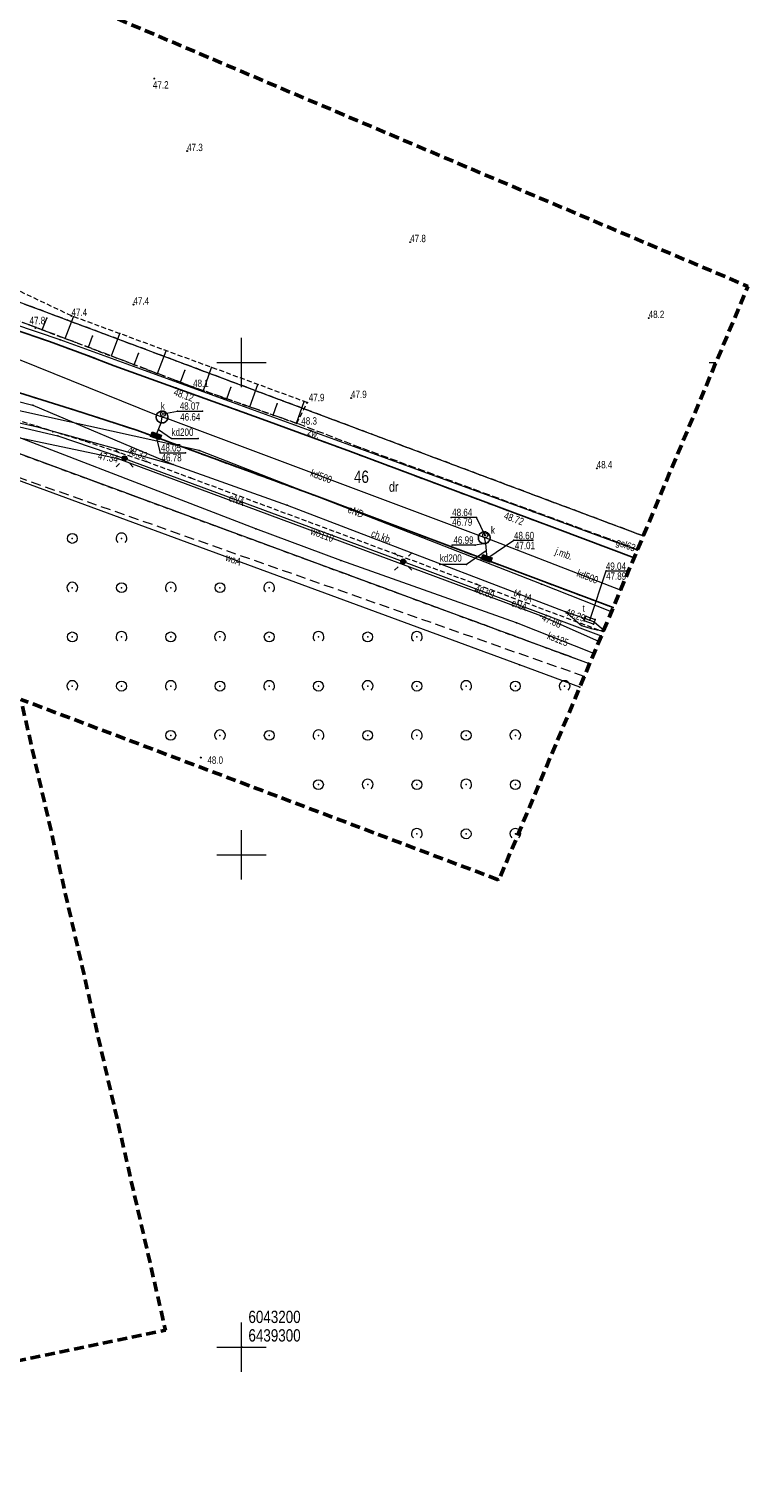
# Model space of a CAD drawing. Header units: metres. Extents: x 6439167 to 6439358, y 6043186 to 6043452.
# Tile 8 of 12: x 6439278 to 6439351, y 6043186 to 6043334. Entities that reach past the tile are written whole.
import ezdxf
from ezdxf.enums import TextEntityAlignment as Align

# ---------------------------------------------------------------- set-up
doc = ezdxf.new("R2010")
doc.units = ezdxf.units.M
for name, pattern in [('L_0_03', [1, 0.5, -0.5]), ('L_0_04', [1.5, 1, -0.5]), ('L_0_06', [2, 1.5, -0.5]), ('L_0_52', [1, 0.75, -0.25]), ('L_0_5A', [0.75, 0.5, -0.25])]:
    doc.linetypes.add(name, pattern=pattern)
doc.layers.get('0').update_dxf_attribs({"linetype": 'CONTINUOUS', "lineweight": 18})
for name, color, linetype, lineweight, true_color in [('211_Nr_dzialki', 7, 'CONTINUOUS', 18, 0x008000), ('217_Granica_konturu_klasyfikcyjnego', 7, 'L_0_06', 18, 0x008000), ('218_Granica_uzytku', 7, 'L_0_03', 18, 0x008000), ('kratka_sciekowa', 7, 'CONTINUOUS', 18, 0x803300), ('przewod_gazowy', 7, 'CONTINUOUS', 18, 0xbfbf00), ('przewod_gazowy_Atr1', 7, 'CONTINUOUS', 18, 0xbfbf00), ('przewod_kanalizacyjny', 7, 'CONTINUOUS', 18, 0x803300), ('przewod_kanalizacyjny_Atr1', 7, 'CONTINUOUS', 18, 0x803300), ('przewod_telekomunikacyjny_podziemny', 7, 'CONTINUOUS', 18, 0xff9100), ('telekomunikacyjne_urzadzenie_techniczne', 7, 'CONTINUOUS', 18, 0xff9100)]:
    doc.layers.add(name, color=color, linetype=linetype, lineweight=lineweight, true_color=true_color)
for name, color, linetype, lineweight in [('219_Linia_granicy', 7, 'CONTINUOUS', 18), ('AAA___MAPA_OPIS', 7, 'CONTINUOUS', 18), ('chodnik', 7, 'CONTINUOUS', 18), ('chodnik_Atr17', 7, 'CONTINUOUS', 18), ('jezdnia', 7, 'CONTINUOUS', 18), ('jezdnia_Atr17', 7, 'CONTINUOUS', 18), ('komora_podziemna', 7, 'CONTINUOUS', 18), ('KR_ObiektKarto', 7, 'CONTINUOUS', 18), ('kraweznik', 7, 'CONTINUOUS', 18), ('latarnia', 7, 'CONTINUOUS', 18), ('nOT_ZagospodarowanieTerenu', 7, 'CONTINUOUS', 18), ('obszar_utwardzony', 7, 'CONTINUOUS', 18), ('obszar_utwardzony_Atr17', 7, 'CONTINUOUS', 18), ('pikieta_naturalna', 7, 'CONTINUOUS', 18), ('pikieta_naturalna_Atr2', 7, 'CONTINUOUS', 18), ('pikieta_sztuczna', 7, 'CONTINUOUS', 18), ('pikieta_sztuczna_Atr2', 7, 'CONTINUOUS', 18), ('przewod_elektroenergetyczny_podziemny', 7, 'CONTINUOUS', 18), ('przewod_elektroenergetyczny_podziemny_Atr1', 7, 'CONTINUOUS', 18), ('przewod_telekomunikacyjny_podziemny_Atr1', 7, 'CONTINUOUS', 18), ('przewod_wodociagowy', 7, 'CONTINUOUS', 18), ('przewod_wodociagowy_Atr1', 7, 'CONTINUOUS', 18), ('rzedna', 7, 'CONTINUOUS', 18), ('rzedna_Atr2', 7, 'CONTINUOUS', 18), ('rzedna_Atr3', 7, 'CONTINUOUS', 18), ('skarpa_nieumocniona', 7, 'CONTINUOUS', 18), ('telekomunikacyjne_urzadzenie_techniczne_Atr17', 7, 'CONTINUOUS', 18), ('wlaz_do_komory_lub_kanalu___okragly', 7, 'CONTINUOUS', 18), ('wlaz_do_komory_lub_kanalu___okragly_Atr17', 7, 'CONTINUOUS', 18), ('Zakres', 7, 'L_0_04', 50)]:
    doc.layers.add(name, color=color, linetype=linetype, lineweight=lineweight)
doc.styles.add('Arial', font='Arial.ttf')
doc.styles.add('Arial CE', font='Arial CE.ttf')

# ---------------------------------------------------------------- blocks, each defined once
blk = doc.blocks.new('SUKK')
at = {"linetype": 'Continuous', "lineweight": 18}
blk.add_hatch(color=7, dxfattribs=at).paths.add_polyline_path([(1, 0.5), (1, -0.5), (-1, -0.5), (-1, 0.5)])
at = {"color": 0, "linetype": 'Continuous', "lineweight": 18, "flags": 128}
blk.add_lwpolyline([(1, 0.5), (1, -0.5), (-1, -0.5), (-1, 0.5), (1, 0.5)], close=True, dxfattribs=at)
for points in [[(-0.3, 0.5), (-0.3, -0.5)], [(0.3, 0.5), (0.3, -0.5)]]:
    blk.add_lwpolyline(points, dxfattribs=at)
blk = doc.blocks.new('OTZZ_2')
at = {"color": 0, "linetype": 'Continuous', "lineweight": 18}
blk.add_circle((0, 0), 1, dxfattribs=at)
blk = doc.blocks.new('OTZK_1')
at = {"color": 0, "linetype": 'Continuous', "lineweight": 18}
blk.add_arc((0, 0), 1.1, 311.1859, 228.8141, dxfattribs=at)
blk = doc.blocks.new('SUEO')
at = {"linetype": 'Continuous', "lineweight": 18}
blk.add_hatch(color=7, dxfattribs=at).paths.add_polyline_path([(0, -0.5, 1), (0, 0.5, 1)])
at = {"color": 0, "linetype": 'Continuous', "lineweight": 18, "flags": 128}
for points in [[(-1.06, 1.06), (-1.76, 1.76)], [(1.76, 1.76), (1.06, 1.06)], [(-1.74, -1.74), (-1.06, -1.06)], [(1.06, -1.06), (1.76, -1.76)]]:
    blk.add_lwpolyline(points, dxfattribs=at)
at = {"color": 0, "linetype": 'Continuous', "lineweight": 18}
blk.add_circle((0, 0), 0.5, dxfattribs=at)

msp = doc.modelspace()

# ---------------------------------------------------------------- hatches: boundary and pattern name
at = {"layer": 'pikieta_naturalna', "linetype": 'Continuous', "lineweight": 18}
for points in [[(6439291.14, 6043328.79, 1), (6439291.14, 6043328.88, 1)], [(6439294.47, 6043321.44, 1), (6439294.47, 6043321.53, 1)], [(6439317.13, 6043312.19, 1), (6439317.13, 6043312.28, 1)], [(6439282.73, 6043304.7, 1), (6439282.73, 6043304.79, 1)], [(6439289.02, 6043305.84, 1), (6439289.02, 6043305.93, 1)], [(6439279.06, 6043303.47, 1), (6439279.06, 6043303.56, 1)], [(6439341.35, 6043304.47, 1), (6439341.35, 6043304.56, 1)], [(6439295.08, 6043297.47, 1), (6439295.08, 6043297.56, 1)], [(6439306.67, 6043295.89, 1), (6439306.67, 6043295.99, 1)], [(6439311.12, 6043296.36, 1), (6439311.12, 6043296.45, 1)], [(6439305.61, 6043293.79, 1), (6439305.61, 6043293.88, 1)], [(6439336.07, 6043289.21, 1), (6439336.07, 6043289.3, 1)], [(6439295.85, 6043259.83, 1), (6439295.85, 6043259.92, 1)]]:
    msp.add_hatch(color=18, dxfattribs=at).paths.add_polyline_path(points)
at = {"layer": 'pikieta_sztuczna', "linetype": 'Continuous', "lineweight": 18}
for points in [[(6439293.35, 6043297.37, 1), (6439293.35, 6043297.46, 1)], [(6439290.33, 6043289.91, 1), (6439290.33, 6043290, 1)], [(6439326.97, 6043284.96, 1), (6439326.97, 6043285.04, 1)], [(6439323.85, 6043277.46, 1), (6439323.85, 6043277.54, 1)]]:
    msp.add_hatch(color=18, dxfattribs=at).paths.add_polyline_path(points)
at = {"layer": 'rzedna', "linetype": 'Continuous', "lineweight": 18}
for color, points in [(34, [(6439292.02, 6043294.74, 1), (6439292.02, 6043294.83, 1)]), (34, [(6439291.3, 6043292.51, 1), (6439291.3, 6043292.61, 1)]), (5, [(6439287.46, 6043290.19, 1), (6439287.46, 6043290.28, 1)]), (34, [(6439324.75, 6043282.41, 1), (6439324.75, 6043282.5, 1)]), (34, [(6439324.76, 6043281.58, 1), (6439324.76, 6043281.67, 1)]), (34, [(6439324.9, 6043280.05, 1), (6439324.9, 6043280.14, 1)]), (5, [(6439330.39, 6043274.22, 1), (6439330.39, 6043274.31, 1)]), (30, [(6439334.9, 6043273.97, 1), (6439334.9, 6043274.06, 1)]), (30, [(6439335.36, 6043273.79, 1), (6439335.36, 6043273.88, 1)])]:
    msp.add_hatch(color=color, dxfattribs=at).paths.add_polyline_path(points)

# ---------------------------------------------------------------- linework, layer by layer
for p in [(6439291.14, 6043328.84), (6439294.47, 6043321.48), (6439317.13, 6043312.23), (6439351.43, 6043307.74), (6439282.73, 6043304.74), (6439282.94, 6043304.66), (6439289.02, 6043305.89), (6439278.44, 6043303.83), (6439279.06, 6043303.52), (6439279.76, 6043303.33), (6439280.22, 6043304.52), (6439341.35, 6043304.52), (6439280.49, 6043302.13), (6439281.57, 6043302.32), (6439282.1, 6043302.44), (6439284.86, 6043302.68), (6439287.64, 6043302.94), (6439284.26, 6043300.76), (6439284.44, 6043301.56), (6439286.78, 6043300.67), (6439289.55, 6043300.93), (6439292.33, 6043301.21), (6439287.06, 6043299.68), (6439289.11, 6043299.78), (6439291.45, 6043298.9), (6439294.23, 6043299.18), (6439296.96, 6043299.51), (6439293.35, 6043297.41), (6439293.79, 6043298.01), (6439295.08, 6043297.52), (6439298.9, 6043297.48), (6439301.66, 6043297.78), (6439296.14, 6043297.15), (6439298.49, 6043296.32), (6439306.35, 6043296.06), (6439306.67, 6043295.94), (6439311.12, 6043296.4), (6439278.8, 6043295.67), (6439283.18, 6043295.14), (6439291.33, 6043294.52), (6439291.33, 6043294.39), (6439291.35, 6043294.64), (6439291.36, 6043294.66), (6439291.4, 6043294.75), (6439291.47, 6043294.86), (6439291.56, 6043294.94), (6439291.67, 6043295.01), (6439291.79, 6043295.05), (6439291.91, 6043295.07), (6439291.93, 6043294.46), (6439292.02, 6043294.78), (6439292.02, 6043294.78), (6439292.04, 6043295.06), (6439292.16, 6043295.02), (6439292.27, 6043294.96), (6439292.36, 6043294.88), (6439292.44, 6043294.78), (6439292.49, 6043294.67), (6439292.52, 6043294.55), (6439292.53, 6043294.42), (6439293.48, 6043295.07), (6439296.05, 6043295.07), (6439300.85, 6043295.5), (6439303.21, 6043294.67), (6439303.61, 6043295.8), (6439279.13, 6043293.52), (6439280.84, 6043292.97), (6439289.36, 6043293.12), (6439291.36, 6043294.27), (6439291.42, 6043294.16), (6439291.49, 6043294.06), (6439291.56, 6043293.22), (6439291.59, 6043293.97), (6439291.7, 6043293.92), (6439291.82, 6043293.88), (6439291.94, 6043293.87), (6439292.07, 6043293.89), (6439292.19, 6043293.93), (6439292.29, 6043293.99), (6439292.38, 6043294.08), (6439292.46, 6043294.18), (6439292.5, 6043294.3), (6439302.1, 6043294.26), (6439305.57, 6043293.84), (6439305.61, 6043293.83), (6439281.33, 6043292.55), (6439284.15, 6043292.01), (6439291.3, 6043292.56), (6439292.89, 6043292.3), (6439295.6, 6043292.3), (6439287.46, 6043290.23), (6439290.33, 6043289.95), (6439291.74, 6043290.85), (6439294.3, 6043290.85), (6439295.71, 6043291.07), (6439311.05, 6043290.96), (6439312.08, 6043291.35), (6439293.04, 6043289.64), (6439336.07, 6043289.26), (6439294.83, 6043288.29), (6439304.62, 6043285.52), (6439307.65, 6043286.42), (6439321.3, 6043284.28), (6439323.87, 6043284.28), (6439326.97, 6043285), (6439329.63, 6043284.84), (6439301.46, 6043283.12), (6439324.13, 6043282.51), (6439324.2, 6043282.61), (6439324.29, 6043282.69), (6439324.4, 6043282.76), (6439324.52, 6043282.8), (6439324.64, 6043282.81), (6439324.77, 6043282.8), (6439324.89, 6043282.76), (6439324.99, 6043282.7), (6439325.09, 6043282.62), (6439325.16, 6043282.52), (6439332.06, 6043283.11), (6439321.38, 6043281.45), (6439323.73, 6043281.45), (6439324.05, 6043282.27), (6439324.06, 6043282.15), (6439324.08, 6043282.4), (6439324.08, 6043282.03), (6439324.1, 6043282.45), (6439324.13, 6043281.91), (6439324.21, 6043281.81), (6439324.3, 6043281.73), (6439324.41, 6043281.67), (6439324.53, 6043281.63), (6439324.65, 6043282.22), (6439324.65, 6043281.62), (6439324.75, 6043282.45), (6439324.75, 6043282.45), (6439324.76, 6043281.63), (6439324.76, 6043281.63), (6439324.78, 6043281.63), (6439324.89, 6043281.67), (6439325, 6043281.74), (6439325.09, 6043281.82), (6439325.17, 6043281.92), (6439325.21, 6043282.4), (6439325.21, 6043282.02), (6439325.22, 6043282.04), (6439325.24, 6043282.28), (6439325.24, 6043282.16), (6439327.66, 6043281.97), (6439329.59, 6043281.97), (6439337.42, 6043282.05), (6439340.8, 6043282.4), (6439310.1, 6043279.89), (6439324.83, 6043280.87), (6439324.9, 6043280.1), (6439339.87, 6043280.17), (6439340.19, 6043280.94), (6439340.21, 6043281), (6439320.14, 6043279.51), (6439322.85, 6043279.51), (6439337.04, 6043278.84), (6439339.12, 6043278.84), (6439323.85, 6043277.5), (6439329.89, 6043278.06), (6439330.46, 6043277.49), (6439338.5, 6043276.9), (6439330.39, 6043274.27), (6439332.92, 6043274.69), (6439333.89, 6043273.85), (6439334.81, 6043273.78), (6439334.9, 6043274.02), (6439334.98, 6043274.25), (6439335.36, 6043273.84), (6439335.36, 6043273.84), (6439335.83, 6043273.66), (6439335.92, 6043273.9), (6439337.56, 6043274.68), (6439337.74, 6043275.11), (6439327.92, 6043273.58), (6439334.54, 6043273.3), (6439335.5, 6043273), (6439335.74, 6043273.43), (6439336.13, 6043272.87), (6439336.54, 6043272.24), (6439336.72, 6043272.68), (6439336.75, 6043272.75), (6439336.78, 6043272.81), (6439336.3, 6043271.67), (6439328.22, 6043269.3), (6439335.35, 6043269.41), (6439335.35, 6043269.4), (6439335.79, 6043270.46), (6439334.81, 6043268.12), (6439334.36, 6043267.04), (6439295.85, 6043259.88), (6439326.14, 6043247.45), (6439292.27, 6043201.74), (6439300, 6043200.07)]:
    msp.add_point(p)
at = {"layer": '217_Granica_konturu_klasyfikcyjnego', "lineweight": 18, "flags": 128}
for points in [[(6439234.88, 6043322.09), (6439340.8, 6043282.4)], [(6439335.35, 6043269.41), (6439244.2, 6043302.98)]]:
    msp.add_lwpolyline(points, dxfattribs=at)
at = {"layer": '218_Granica_uzytku', "lineweight": 18, "flags": 128}
for points in [[(6439234.88, 6043322.09), (6439340.8, 6043282.4)], [(6439340.8, 6043282.4), (6439234.88, 6043322.09)], [(6439335.35, 6043269.41), (6439244.2, 6043302.98)], [(6439244.2, 6043302.98), (6439335.35, 6043269.41)]]:
    msp.add_lwpolyline(points, dxfattribs=at)
at = {"layer": '219_Linia_granicy', "linetype": 'Continuous', "lineweight": 18, "flags": 128}
for points in [[(6439234.88, 6043322.09), (6439340.8, 6043282.4)], [(6439335.35, 6043269.4), (6439244.2, 6043302.98)]]:
    msp.add_lwpolyline(points, dxfattribs=at)
at = {"layer": 'AAA___MAPA_OPIS', "linetype": 'Continuous', "lineweight": 18, "flags": 128}
for points in [[(6439300, 6043297.5), (6439300, 6043302.5)], [(6439297.5, 6043300), (6439302.5, 6043300)], [(6439347.5, 6043300), (6439348.18, 6043300)], [(6439300, 6043247.5), (6439300, 6043252.5)], [(6439297.5, 6043250), (6439302.5, 6043250)], [(6439300, 6043197.5), (6439300, 6043202.5)], [(6439297.5, 6043200), (6439302.5, 6043200)]]:
    msp.add_lwpolyline(points, dxfattribs=at)
at = {"layer": 'chodnik', "linetype": 'L_0_5A', "lineweight": 18, "flags": 128}
for points in [[(6439283.18, 6043295.14), (6439277.44, 6043296.92)], [(6439272.72, 6043295.57), (6439284.15, 6043292.01)], [(6439289.36, 6043293.12), (6439283.18, 6043295.14)], [(6439307.65, 6043286.42), (6439289.36, 6043293.12)], [(6439284.15, 6043292.01), (6439290.33, 6043289.95)], [(6439290.33, 6043289.95), (6439294.83, 6043288.29)], [(6439294.83, 6043288.29), (6439323.85, 6043277.5)], [(6439329.89, 6043278.06), (6439307.65, 6043286.42)], [(6439323.85, 6043277.5), (6439336.72, 6043272.68)], [(6439337.74, 6043275.11), (6439329.89, 6043278.06)]]:
    msp.add_lwpolyline(points, dxfattribs=at)
at = {"layer": 'jezdnia', "linetype": 'L_0_52', "lineweight": 18, "flags": 128}
for points in [[(6439280.49, 6043302.13), (6439276.73, 6043303.44)], [(6439284.26, 6043300.76), (6439280.49, 6043302.13)], [(6439287.06, 6043299.68), (6439284.26, 6043300.76)], [(6439293.35, 6043297.41), (6439287.06, 6043299.68)], [(6439302.1, 6043294.26), (6439293.35, 6043297.41)], [(6439277.44, 6043296.92), (6439283.18, 6043295.14)], [(6439283.18, 6043295.14), (6439289.36, 6043293.12)], [(6439289.36, 6043293.12), (6439307.65, 6043286.42)], [(6439311.05, 6043290.96), (6439302.1, 6043294.26)], [(6439326.97, 6043285), (6439311.05, 6043290.96)], [(6439307.65, 6043286.42), (6439329.89, 6043278.06)], [(6439332.06, 6043283.11), (6439326.97, 6043285)], [(6439339.87, 6043280.17), (6439332.06, 6043283.11)], [(6439329.89, 6043278.06), (6439337.74, 6043275.11)]]:
    msp.add_lwpolyline(points, dxfattribs=at)
at = {"layer": 'komora_podziemna', "color": 36, "linetype": 'Continuous', "lineweight": 18, "true_color": 0x803300, "flags": 128}
for points in [[(6439291.82, 6043293.88), (6439291.7, 6043293.92), (6439291.59, 6043293.97), (6439291.49, 6043294.06), (6439291.42, 6043294.16), (6439291.36, 6043294.27), (6439291.33, 6043294.39), (6439291.33, 6043294.52), (6439291.35, 6043294.64), (6439291.4, 6043294.75), (6439291.47, 6043294.86), (6439291.56, 6043294.94), (6439291.67, 6043295.01), (6439291.79, 6043295.05), (6439291.91, 6043295.07), (6439292.04, 6043295.06), (6439292.16, 6043295.02), (6439292.27, 6043294.96), (6439292.36, 6043294.88), (6439292.44, 6043294.78), (6439292.49, 6043294.67), (6439292.52, 6043294.55), (6439292.53, 6043294.42), (6439292.5, 6043294.3), (6439292.46, 6043294.18), (6439292.38, 6043294.08), (6439292.29, 6043293.99), (6439292.19, 6043293.93), (6439292.07, 6043293.89), (6439291.94, 6043293.87)], [(6439324.3, 6043281.73), (6439324.21, 6043281.81), (6439324.13, 6043281.91), (6439324.08, 6043282.03), (6439324.06, 6043282.15), (6439324.05, 6043282.27), (6439324.08, 6043282.4), (6439324.13, 6043282.51), (6439324.2, 6043282.61), (6439324.29, 6043282.69), (6439324.4, 6043282.76), (6439324.52, 6043282.8), (6439324.64, 6043282.81), (6439324.77, 6043282.8), (6439324.89, 6043282.76), (6439324.99, 6043282.7), (6439325.09, 6043282.62), (6439325.16, 6043282.52), (6439325.21, 6043282.4), (6439325.24, 6043282.28), (6439325.24, 6043282.16), (6439325.22, 6043282.04), (6439325.17, 6043281.92), (6439325.09, 6043281.82), (6439325, 6043281.74), (6439324.89, 6043281.67), (6439324.78, 6043281.63), (6439324.65, 6043281.62), (6439324.53, 6043281.63), (6439324.41, 6043281.67)]]:
    msp.add_lwpolyline(points, close=True, dxfattribs=at)
at = {"layer": 'KR_ObiektKarto', "linetype": 'Continuous', "lineweight": 18, "flags": 128}
for points in [[(6439282.1, 6043302.44), (6439282.94, 6043304.66)], [(6439279.76, 6043303.33), (6439280.22, 6043304.52)], [(6439284.44, 6043301.56), (6439284.86, 6043302.68)], [(6439286.78, 6043300.67), (6439287.64, 6043302.94)], [(6439289.11, 6043299.78), (6439289.55, 6043300.93)], [(6439291.45, 6043298.9), (6439292.33, 6043301.21)], [(6439293.79, 6043298.01), (6439294.23, 6043299.18)], [(6439296.14, 6043297.15), (6439296.96, 6043299.51)], [(6439298.49, 6043296.32), (6439298.9, 6043297.48)], [(6439300.85, 6043295.5), (6439301.66, 6043297.78)], [(6439305.57, 6043293.84), (6439306.35, 6043296.06)], [(6439303.21, 6043294.67), (6439303.61, 6043295.8)]]:
    msp.add_lwpolyline(points, dxfattribs=at)
at = {"layer": 'KR_ObiektKarto'}
for p in [(6439282.81, 6043282.14), (6439287.81, 6043282.14), (6439282.81, 6043277.14), (6439287.81, 6043277.14), (6439292.81, 6043277.14), (6439297.81, 6043277.14), (6439302.81, 6043277.14), (6439282.81, 6043272.14), (6439287.81, 6043272.14), (6439292.81, 6043272.14), (6439297.81, 6043272.14), (6439302.81, 6043272.14), (6439307.81, 6043272.14), (6439312.81, 6043272.14), (6439317.81, 6043272.14), (6439282.81, 6043267.14), (6439287.81, 6043267.14), (6439292.81, 6043267.14), (6439297.81, 6043267.14), (6439302.81, 6043267.14), (6439307.81, 6043267.14), (6439312.81, 6043267.14), (6439317.81, 6043267.14), (6439322.81, 6043267.14), (6439327.81, 6043267.14), (6439332.81, 6043267.14), (6439292.81, 6043262.14), (6439297.81, 6043262.14), (6439302.81, 6043262.14), (6439307.81, 6043262.14), (6439312.81, 6043262.14), (6439317.81, 6043262.14), (6439322.81, 6043262.14), (6439327.81, 6043262.14), (6439307.81, 6043257.14), (6439312.81, 6043257.14), (6439317.81, 6043257.14), (6439322.81, 6043257.14), (6439327.81, 6043257.14), (6439317.81, 6043252.14), (6439322.81, 6043252.14), (6439327.81, 6043252.14)]:
    msp.add_point(p, dxfattribs=at)
at = {"layer": 'kratka_sciekowa'}
for p in [(6439291.3, 6043292.56), (6439324.9, 6043280.1)]:
    msp.add_point(p, dxfattribs=at)
at = {"layer": 'kraweznik', "linetype": 'Continuous', "lineweight": 25, "flags": 128}
for points in [[(6439337.74, 6043275.11), (6439329.89, 6043278.06), (6439307.65, 6043286.42), (6439289.36, 6043293.12), (6439283.18, 6043295.14), (6439277.44, 6043296.92), (6439271.71, 6043298.74), (6439267.46, 6043300.14), (6439265.01, 6043300.86), (6439263.08, 6043301.41), (6439260.79, 6043301.97), (6439258.84, 6043302.43), (6439256.88, 6043302.8), (6439254.81, 6043303.13), (6439252.77, 6043303.41), (6439250.81, 6043303.59), (6439248.02, 6043303.7)], [(6439276.73, 6043303.44), (6439280.49, 6043302.13), (6439284.26, 6043300.76), (6439287.06, 6043299.68), (6439293.35, 6043297.41), (6439302.1, 6043294.26), (6439311.05, 6043290.96), (6439326.97, 6043285), (6439332.06, 6043283.11), (6439339.87, 6043280.17)]]:
    msp.add_lwpolyline(points, dxfattribs=at)
at = {"layer": 'latarnia'}
for p in [(6439288.12, 6043290.27), (6439316.42, 6043279.8)]:
    msp.add_point(p, dxfattribs=at)
at = {"layer": 'nOT_ZagospodarowanieTerenu', "linetype": 'L_0_04', "lineweight": 18, "flags": 128}
msp.add_lwpolyline([(6439334.81, 6043268.12), (6439264.15, 6043292.96)], dxfattribs=at)
msp.add_lwpolyline([(6439334.81, 6043268.12), (6439264.15, 6043292.96)], dxfattribs=at)
at = {"layer": 'obszar_utwardzony', "linetype": 'L_0_52', "lineweight": 18, "flags": 128}
for points in [[(6439278.44, 6043303.83), (6439270.67, 6043306.64)], [(6439276.73, 6043303.44), (6439280.49, 6043302.13)], [(6439295.08, 6043297.52), (6439278.44, 6043303.83)], [(6439280.49, 6043302.13), (6439284.26, 6043300.76)], [(6439284.26, 6043300.76), (6439287.06, 6043299.68)], [(6439287.06, 6043299.68), (6439293.35, 6043297.41)], [(6439293.35, 6043297.41), (6439302.1, 6043294.26)], [(6439305.61, 6043293.83), (6439295.08, 6043297.52)], [(6439302.1, 6043294.26), (6439311.05, 6043290.96)], [(6439312.08, 6043291.35), (6439305.61, 6043293.83)], [(6439311.05, 6043290.96), (6439326.97, 6043285)], [(6439337.42, 6043282.05), (6439312.08, 6043291.35)], [(6439326.97, 6043285), (6439332.06, 6043283.11)], [(6439332.06, 6043283.11), (6439339.87, 6043280.17)], [(6439340.21, 6043281), (6439337.42, 6043282.05)]]:
    msp.add_lwpolyline(points, dxfattribs=at)
at = {"layer": 'pikieta_naturalna', "linetype": 'Continuous', "lineweight": 18}
for centre in [(6439291.14, 6043328.84), (6439294.47, 6043321.48), (6439317.13, 6043312.23), (6439282.73, 6043304.74), (6439289.02, 6043305.89), (6439279.06, 6043303.52), (6439341.35, 6043304.52), (6439295.08, 6043297.52), (6439306.67, 6043295.94), (6439311.12, 6043296.4), (6439305.61, 6043293.83), (6439336.07, 6043289.26), (6439295.85, 6043259.88)]:
    msp.add_circle(centre, 0.045, dxfattribs=at)
at = {"layer": 'pikieta_sztuczna', "linetype": 'Continuous', "lineweight": 18}
for centre in [(6439293.35, 6043297.41), (6439290.33, 6043289.95), (6439326.97, 6043285), (6439323.85, 6043277.5)]:
    msp.add_circle(centre, 0.045, dxfattribs=at)
at = {"layer": 'przewod_elektroenergetyczny_podziemny', "color": 1, "linetype": 'Continuous', "lineweight": 18, "true_color": 0xff0000, "flags": 128}
for points in [[(6439337.56, 6043274.68), (6439330.46, 6043277.49), (6439295.71, 6043291.07), (6439271.25, 6043296.46), (6439243.8, 6043296.79)], [(6439271.78, 6043294.8), (6439281.33, 6043292.55), (6439288.12, 6043290.27), (6439316.42, 6043279.8), (6439336.54, 6043272.24)]]:
    msp.add_lwpolyline(points, dxfattribs=at)
at = {"layer": 'przewod_gazowy', "linetype": 'Continuous', "lineweight": 18, "flags": 128}
msp.add_lwpolyline([(6439340.19, 6043280.94), (6439329.63, 6043284.84), (6439281.57, 6043302.32), (6439267.42, 6043307.07), (6439258.74, 6043310.34), (6439237.91, 6043317.94), (6439233.29, 6043318.86)], dxfattribs=at)
at = {"layer": 'przewod_kanalizacyjny', "linetype": 'Continuous', "lineweight": 18, "flags": 128}
for points in [[(6439335.79, 6043270.46), (6439327.92, 6043273.58), (6439310.1, 6043279.89), (6439301.46, 6043283.12), (6439269.29, 6043295.5), (6439271.18, 6043305.61), (6439267.89, 6043307.68), (6439257.22, 6043311.54), (6439241.63, 6043317.37), (6439239.48, 6043318.78), (6439237.94, 6043319.47), (6439236.59, 6043319.52)], [(6439338.5, 6043276.9), (6439325.21, 6043282.02), (6439324.65, 6043282.22), (6439324.1, 6043282.45), (6439292.5, 6043294.3), (6439291.93, 6043294.46), (6439291.36, 6043294.66), (6439260.14, 6043307.25), (6439259.6, 6043307.5)], [(6439291.3, 6043292.56), (6439291.82, 6043293.88), (6439291.93, 6043294.46)], [(6439324.65, 6043282.22), (6439324.76, 6043281.63), (6439324.9, 6043280.1)]]:
    msp.add_lwpolyline(points, dxfattribs=at)
at = {"layer": 'przewod_kanalizacyjny_Atr1', "linetype": 'Continuous', "lineweight": 18, "flags": 128}
for points in [[(6439291.56, 6043293.22), (6439292.89, 6043292.3), (6439295.6, 6043292.3)], [(6439324.83, 6043280.87), (6439322.85, 6043279.51), (6439320.14, 6043279.51)]]:
    msp.add_lwpolyline(points, dxfattribs=at)
at = {"layer": 'przewod_telekomunikacyjny_podziemny', "linetype": 'Continuous', "lineweight": 18, "flags": 128}
for points in [[(6439248.71, 6043302.27), (6439249.21, 6043302.25), (6439258.55, 6043300.83), (6439278.8, 6043295.67), (6439293.04, 6043289.64), (6439304.62, 6043285.52), (6439332.92, 6043274.69), (6439334.9, 6043274.02), (6439335.36, 6043273.84), (6439335.83, 6043273.66), (6439336.78, 6043272.81)], [(6439272.51, 6043294.93), (6439279.13, 6043293.52), (6439293.04, 6043289.64), (6439304.62, 6043285.52), (6439332.92, 6043274.69), (6439333.89, 6043273.85), (6439334.54, 6043273.3), (6439335.5, 6043273), (6439336.13, 6043272.87), (6439336.75, 6043272.75)]]:
    msp.add_lwpolyline(points, dxfattribs=at)
at = {"layer": 'przewod_wodociagowy', "color": 5, "linetype": 'Continuous', "lineweight": 18, "true_color": 0x0000ff, "flags": 128}
for points in [[(6439336.3, 6043271.67), (6439330.39, 6043274.27), (6439287.46, 6043290.23), (6439271.54, 6043293.56), (6439258.88, 6043294.63), (6439252.24, 6043295.74), (6439243.41, 6043297.52), (6439242.95, 6043297.43)], [(6439334.36, 6043267.04), (6439328.22, 6043269.3), (6439253.87, 6043296.67), (6439247.66, 6043295.11), (6439252.54, 6043274.38), (6439249.59, 6043273.27)]]:
    msp.add_lwpolyline(points, dxfattribs=at)
at = {"layer": 'rzedna', "color": 34, "linetype": 'Continuous', "lineweight": 18, "true_color": 0x994c00}
for centre in [(6439292.02, 6043294.78), (6439291.3, 6043292.56), (6439324.75, 6043282.45), (6439324.76, 6043281.63), (6439324.9, 6043280.1)]:
    msp.add_circle(centre, 0.045, dxfattribs=at)
at = {"layer": 'rzedna', "color": 5, "linetype": 'Continuous', "lineweight": 18, "true_color": 0x0000ff}
for centre in [(6439287.46, 6043290.23), (6439330.39, 6043274.27)]:
    msp.add_circle(centre, 0.045, dxfattribs=at)
at = {"layer": 'rzedna', "color": 30, "linetype": 'Continuous', "lineweight": 18, "true_color": 0xff7f00}
for centre in [(6439334.9, 6043274.02), (6439335.36, 6043273.84)]:
    msp.add_circle(centre, 0.045, dxfattribs=at)
at = {"layer": 'rzedna_Atr2', "linetype": 'Continuous', "lineweight": 18, "flags": 128}
for points in [[(6439292.02, 6043294.78), (6439293.48, 6043295.07), (6439296.05, 6043295.07)], [(6439291.3, 6043292.56), (6439291.74, 6043290.85), (6439294.3, 6043290.85)], [(6439324.75, 6043282.45), (6439323.87, 6043284.28), (6439321.3, 6043284.28)], [(6439324.76, 6043281.63), (6439323.73, 6043281.45), (6439321.38, 6043281.45)], [(6439324.9, 6043280.1), (6439327.66, 6043281.97), (6439329.59, 6043281.97)], [(6439335.36, 6043273.84), (6439337.04, 6043278.84), (6439339.12, 6043278.84)]]:
    msp.add_lwpolyline(points, dxfattribs=at)
at = {"layer": 'skarpa_nieumocniona', "linetype": 'L_0_5A', "lineweight": 18, "flags": 128}
for points in [[(6439282.73, 6043304.74), (6439268.46, 6043311.52)], [(6439270.67, 6043306.64), (6439278.44, 6043303.83)], [(6439306.67, 6043295.94), (6439282.73, 6043304.74)], [(6439278.44, 6043303.83), (6439295.08, 6043297.52)], [(6439295.08, 6043297.52), (6439305.61, 6043293.83)], [(6439305.61, 6043293.83), (6439306.67, 6043295.94)]]:
    msp.add_lwpolyline(points, dxfattribs=at)
at = {"layer": 'telekomunikacyjne_urzadzenie_techniczne', "linetype": 'Continuous', "lineweight": 18, "flags": 128}
msp.add_lwpolyline([(6439334.98, 6043274.25), (6439335.92, 6043273.9), (6439335.74, 6043273.43), (6439334.81, 6043273.78)], close=True, dxfattribs=at)
at = {"layer": 'wlaz_do_komory_lub_kanalu___okragly', "linetype": 'Continuous', "lineweight": 13}
for centre in [(6439292.02, 6043294.78), (6439324.75, 6043282.45)]:
    msp.add_circle(centre, 0.25, dxfattribs=at)
at = {"layer": 'Zakres', "lineweight": 50, "flags": 128}
msp.add_lwpolyline([(6439167.32, 6043409.46), (6439237.59, 6043423.5), (6439256.64, 6043347.97), (6439351.43, 6043307.74), (6439326.14, 6043247.45), (6439277.59, 6043265.79), (6439292.27, 6043201.74), (6439217.76, 6043186.22)], close=True, dxfattribs=at)

# ---------------------------------------------------------------- block references
at = {"layer": 'KR_ObiektKarto', "linetype": 'Continuous', "xscale": 0.5, "yscale": 0.5, "zscale": 0.5}
for name, p in [('OTZZ_2', (6439282.81, 6043282.14)), ('OTZK_1', (6439287.81, 6043282.14)), ('OTZK_1', (6439282.81, 6043277.14)), ('OTZZ_2', (6439287.81, 6043277.14)), ('OTZK_1', (6439292.81, 6043277.14)), ('OTZZ_2', (6439297.81, 6043277.14)), ('OTZK_1', (6439302.81, 6043277.14)), ('OTZZ_2', (6439282.81, 6043272.14)), ('OTZK_1', (6439287.81, 6043272.14)), ('OTZZ_2', (6439292.81, 6043272.14)), ('OTZK_1', (6439297.81, 6043272.14)), ('OTZZ_2', (6439302.81, 6043272.14)), ('OTZK_1', (6439307.81, 6043272.14)), ('OTZZ_2', (6439312.81, 6043272.14)), ('OTZK_1', (6439317.81, 6043272.14)), ('OTZK_1', (6439282.81, 6043267.14)), ('OTZZ_2', (6439287.81, 6043267.14)), ('OTZK_1', (6439292.81, 6043267.14)), ('OTZZ_2', (6439297.81, 6043267.14)), ('OTZK_1', (6439302.81, 6043267.14)), ('OTZZ_2', (6439307.81, 6043267.14)), ('OTZK_1', (6439312.81, 6043267.14)), ('OTZZ_2', (6439317.81, 6043267.14)), ('OTZK_1', (6439322.81, 6043267.14)), ('OTZZ_2', (6439327.81, 6043267.14)), ('OTZK_1', (6439332.81, 6043267.14)), ('OTZZ_2', (6439292.81, 6043262.14)), ('OTZK_1', (6439297.81, 6043262.14)), ('OTZZ_2', (6439302.81, 6043262.14)), ('OTZK_1', (6439307.81, 6043262.14)), ('OTZZ_2', (6439312.81, 6043262.14)), ('OTZK_1', (6439317.81, 6043262.14)), ('OTZZ_2', (6439322.81, 6043262.14)), ('OTZK_1', (6439327.81, 6043262.14)), ('OTZZ_2', (6439307.81, 6043257.14)), ('OTZK_1', (6439312.81, 6043257.14)), ('OTZZ_2', (6439317.81, 6043257.14)), ('OTZK_1', (6439322.81, 6043257.14)), ('OTZZ_2', (6439327.81, 6043257.14)), ('OTZK_1', (6439317.81, 6043252.14)), ('OTZZ_2', (6439322.81, 6043252.14)), ('OTZK_1', (6439327.81, 6043252.14))]:
    msp.add_blockref(name, p, dxfattribs=at)
at = {"layer": 'kratka_sciekowa', "linetype": 'Continuous', "xscale": 0.5, "yscale": 0.5, "zscale": 0.5}
for p, rotation in [((6439291.3, 6043292.56), 340.67), ((6439324.9, 6043280.1), 339.74)]:
    msp.add_blockref('SUKK', p, dxfattribs=dict(at, rotation=rotation))
at = {"layer": 'latarnia', "color": 18, "linetype": 'Continuous', "xscale": 0.5, "yscale": 0.5, "zscale": 0.5}
for p in [(6439288.12, 6043290.27), (6439316.42, 6043279.8)]:
    msp.add_blockref('SUEO', p, dxfattribs=at)

# ---------------------------------------------------------------- texts
at = {"layer": '211_Nr_dzialki', "width": 0.78}
for s, height, style, p in [('46', 1.25, 'Arial', (6439311.42, 6043289.03)), ('dr', 1, 'Arial CE', (6439314.97, 6043287.88))]:
    msp.add_text(s, height=height, dxfattribs=dict(at, style=style)).set_placement(p, align=Align.TOP_LEFT)
at = {"layer": 'AAA___MAPA_OPIS', "style": 'Arial', "width": 0.78}
for s, p in [('6043200', (6439300.7, 6043203.71)), ('6439300', (6439300.7, 6043201.83))]:
    msp.add_text(s, height=1.25, dxfattribs=at).set_placement(p, align=Align.TOP_LEFT)
at = {"layer": 'chodnik_Atr17', "color": 18, "style": 'Arial CE', "width": 0.78}
msp.add_text('ch.kb.', height=0.75, rotation=339.6, dxfattribs=at).set_placement((6439313.35, 6043283.06), align=Align.TOP_LEFT)
at = {"layer": 'jezdnia_Atr17', "color": 18, "style": 'Arial CE', "width": 0.78}
msp.add_text('j.mb.', height=0.75, rotation=339.4, dxfattribs=at).set_placement((6439332.05, 6043281.26), align=Align.TOP_LEFT)
at = {"layer": 'obszar_utwardzony_Atr17', "color": 18, "style": 'Arial CE', "width": 0.78}
msp.add_text('zw.', height=0.75, rotation=339.8, dxfattribs=at).set_placement((6439306.9, 6043293.4), align=Align.TOP_LEFT)
at = {"layer": 'pikieta_naturalna_Atr2', "color": 18, "style": 'Arial CE', "width": 0.78}
for s, p in [('47.2', (6439291, 6043328.58)), ('47.3', (6439294.47, 6043322.23)), ('47.8', (6439317.13, 6043312.98)), ('47.4', (6439289.02, 6043306.64)), ('47.8', (6439278.47, 6043304.65)), ('47.4', (6439282.73, 6043305.49)), ('48.2', (6439341.35, 6043305.27)), ('48.1', (6439295.08, 6043298.27)), ('47.9', (6439306.83, 6043296.83)), ('47.9', (6439311.12, 6043297.15)), ('48.3', (6439306.07, 6043294.45)), ('48.4', (6439336.07, 6043290.01)), ('48.0', (6439296.53, 6043260))]:
    msp.add_text(s, height=0.75, dxfattribs=at).set_placement(p, align=Align.TOP_LEFT)
at = {"layer": 'pikieta_sztuczna_Atr2', "color": 18, "style": 'Arial CE', "width": 0.78}
for s, rotation, p in [('48.12', 340.2, (6439293.3, 6043297.41)), ('48.32', 341.6, (6439288.57, 6043291.49)), ('48.72', 339.5, (6439326.84, 6043284.86)), ('48.89', 339.5, (6439323.85, 6043277.41))]:
    msp.add_text(s, height=0.75, rotation=rotation, dxfattribs=at).set_placement(p, align=Align.TOP_LEFT)
at = {"layer": 'przewod_elektroenergetyczny_podziemny_Atr1', "color": 1, "style": 'Arial CE', "width": 0.78}
for s, rotation, p in [('eNA', -20.3, (6439298.9, 6043286.68)), ('eND', 338.7, (6439310.99, 6043285.5)), ('eNA', -20.6, (6439327.59, 6043276))]:
    msp.add_text(s, height=0.75, rotation=rotation, dxfattribs=at).set_placement(p, align=Align.TOP_LEFT)
at = {"layer": 'przewod_gazowy_Atr1', "style": 'Arial CE', "width": 0.78}
msp.add_text('gsI63', height=0.75, rotation=339.7, dxfattribs=at).set_placement((6439338.23, 6043282.19), align=Align.TOP_LEFT)
at = {"layer": 'przewod_kanalizacyjny_Atr1', "style": 'Arial CE', "width": 0.78}
for p in [(6439292.89, 6043293.31), (6439320.14, 6043280.52)]:
    msp.add_text('kd200', height=0.75, dxfattribs=at).set_placement(p, align=Align.TOP_LEFT)
for s, rotation, p in [('kd500', -20.5, (6439307.18, 6043289.19)), ('kd500', -21.1, (6439334.24, 6043279.02)), ('ks125', -21.6, (6439331.26, 6043272.66))]:
    msp.add_text(s, height=0.75, rotation=rotation, dxfattribs=at).set_placement(p, align=Align.TOP_LEFT)
at = {"layer": 'przewod_telekomunikacyjny_podziemny_Atr1', "color": 30, "style": 'Arial CE', "width": 0.78}
for p in [(6439327.83, 6043277.04), (6439328.9, 6043276.63)]:
    msp.add_text('tA', height=0.75, rotation=339.1, dxfattribs=at).set_placement(p, align=Align.TOP_LEFT)
at = {"layer": 'przewod_wodociagowy_Atr1', "color": 5, "style": 'Arial CE', "width": 0.78}
for s, rotation, p in [('wo110', 339.6, (6439307.2, 6043283.29)), ('woA', 339.7, (6439298.56, 6043280.62))]:
    msp.add_text(s, height=0.75, rotation=rotation, dxfattribs=at).set_placement(p, align=Align.TOP_LEFT)
at = {"layer": 'rzedna_Atr2', "color": 36, "style": 'Arial CE', "width": 0.78}
for s, p in [('48.07', (6439293.72, 6043295.96)), ('48.05', (6439291.81, 6043291.72)), ('48.64', (6439321.39, 6043285.16)), ('48.60', (6439327.67, 6043282.81)), ('46.99', (6439321.52, 6043282.35))]:
    msp.add_text(s, height=0.75, dxfattribs=at).set_placement(p, align=Align.TOP_LEFT)
at = {"layer": 'rzedna_Atr2', "color": 5, "style": 'Arial CE', "width": 0.78}
for s, rotation, p in [('47.34', 349, (6439285.51, 6043290.94)), ('47.88', -23.8, (6439330.72, 6043274.53))]:
    msp.add_text(s, height=0.75, rotation=rotation, dxfattribs=at).set_placement(p, align=Align.TOP_LEFT)
at = {"layer": 'rzedna_Atr2', "color": 30, "style": 'Arial CE', "width": 0.78}
msp.add_text('49.04', height=0.75, dxfattribs=at).set_placement((6439337, 6043279.7), align=Align.TOP_LEFT)
msp.add_text('48.29', height=0.75, rotation=339.1, dxfattribs=at).set_placement((6439333.08, 6043275.08), align=Align.TOP_LEFT)
at = {"layer": 'rzedna_Atr3', "color": 36, "style": 'Arial CE', "width": 0.78}
for s, p in [('46.64', (6439293.77, 6043294.86)), ('46.78', (6439291.87, 6043290.72)), ('46.79', (6439321.39, 6043284.18)), ('47.01', (6439327.76, 6043281.8))]:
    msp.add_text(s, height=0.75, dxfattribs=at).set_placement(p, align=Align.TOP_LEFT)
at = {"layer": 'rzedna_Atr3', "color": 30, "style": 'Arial CE', "width": 0.78}
msp.add_text('47.89', height=0.75, dxfattribs=at).set_placement((6439337.02, 6043278.69), align=Align.TOP_LEFT)
at = {"layer": 'telekomunikacyjne_urzadzenie_techniczne_Atr17', "color": 30, "style": 'Arial CE', "width": 0.78}
msp.add_text('t', height=0.75, dxfattribs=at).set_placement((6439334.63, 6043275.44), align=Align.TOP_LEFT)
at = {"layer": 'wlaz_do_komory_lub_kanalu___okragly_Atr17', "color": 36, "style": 'Arial CE', "width": 0.78}
for p in [(6439291.8, 6043295.97), (6439325.33, 6043283.36)]:
    msp.add_text('k', height=0.75, dxfattribs=at).set_placement(p, align=Align.TOP_LEFT)

doc.saveas('drawing.dxf')
